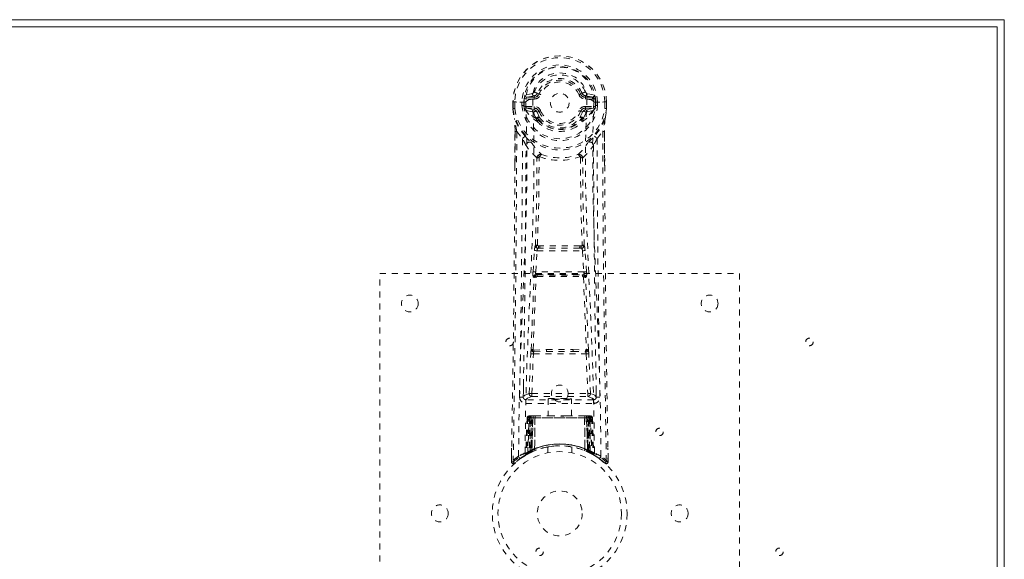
# Model space of a CAD drawing. Header units: inches. Extents: x 2.8 to 62.3, y 18.7 to 36.5.
# Tile 4 of 4: x 45.8 to 62.3, y 27.5 to 36.5. Entities that reach past the tile are written whole.
import ezdxf

# ---------------------------------------------------------------- set-up
doc = ezdxf.new("R2010")
doc.units = ezdxf.units.IN
doc.header["$MEASUREMENT"] = 0
doc.linetypes.add('SLD-Dashed', pattern=[0.075, 0.05, -0.025])
doc.linetypes.add('SLD-Solid', pattern=[0])

msp = doc.modelspace()

# ---------------------------------------------------------------- linework, layer by layer
at = {"color": 7, "linetype": 'SLD-Solid', "lineweight": 15}
for p, q in [((2.757, 36.478), (62.257, 36.478)), ((62.257, 36.478), (62.257, 18.728)), ((62.139, 36.36), (2.876, 36.36)), ((2.876, 36.36), (62.139, 36.36)), ((62.139, 18.846), (62.139, 36.36)), ((62.139, 36.36), (62.139, 18.846))]:
    msp.add_line(p, q, dxfattribs=at)
at = {"color": 7, "linetype": 'SLD-Dashed', "lineweight": 0}
for p, q in [((54.387, 35.249), (54.265, 35.221)), ((54.295, 35.185), (54.415, 35.21)), ((54.295, 35.185), (54.295, 35.155)), ((54.415, 35.185), (54.295, 35.185)), ((54.415, 35.155), (54.295, 35.155)), ((54.415, 35.21), (54.415, 35.185)), ((54.415, 35.155), (54.415, 35.185)), ((54.467, 35.243), (54.471, 35.251)), ((54.471, 35.251), (54.497, 35.24)), ((55.19, 35.24), (55.216, 35.251)), ((55.272, 35.21), (55.392, 35.185)), ((55.272, 35.21), (55.272, 35.185)), ((55.392, 35.185), (55.272, 35.185)), ((55.272, 35.155), (55.272, 35.185)), ((55.392, 35.155), (55.272, 35.155)), ((55.295, 35.158), (55.295, 35.157)), ((55.422, 35.221), (55.3, 35.249)), ((55.392, 35.155), (55.392, 35.185)), ((54.063, 35.106), (54.062, 34.997)), ((54.062, 34.997), (54.063, 34.993)), ((54.066, 35.106), (54.063, 35.106)), ((54.064, 35.107), (54.064, 34.997)), ((54.11, 35.106), (54.066, 35.106)), ((54.092, 35.106), (54.092, 35.105)), ((54.092, 35.105), (54.092, 34.997)), ((54.129, 35.105), (54.11, 35.106)), ((54.275, 35.105), (54.129, 35.105)), ((54.213, 35.049), (54.213, 35.102)), ((54.248, 35.102), (54.243, 35.102)), ((54.243, 35.102), (54.243, 35.05)), ((54.243, 35.05), (54.247, 35.035)), ((54.247, 35.035), (54.248, 35.102)), ((54.281, 35.033), (54.281, 35.003)), ((54.281, 35.033), (54.415, 35.033)), ((54.415, 34.974), (54.281, 35.003)), ((54.281, 35.003), (54.415, 35.003)), ((54.415, 35.033), (54.415, 35.003)), ((54.415, 35.003), (54.415, 34.974)), ((55.272, 35.033), (55.272, 35.003)), ((55.272, 35.033), (55.406, 35.033)), ((55.406, 35.003), (55.272, 34.974)), ((55.272, 34.974), (55.272, 35.003)), ((55.272, 35.003), (55.406, 35.003)), ((55.406, 35.003), (55.406, 35.033)), ((55.411, 35.105), (55.412, 35.105)), ((55.412, 35.105), (55.558, 35.105)), ((55.439, 35.102), (55.444, 35.102)), ((55.44, 35.035), (55.439, 35.102)), ((55.444, 35.05), (55.44, 35.035)), ((55.444, 35.05), (55.444, 35.102)), ((55.473, 35.102), (55.474, 35.049)), ((55.473, 35.102), (55.473, 35.102)), ((55.558, 35.105), (55.577, 35.106)), ((55.577, 35.106), (55.621, 35.106)), ((55.594, 35.105), (55.594, 35.106)), ((55.595, 34.997), (55.594, 35.105)), ((55.624, 35.106), (55.621, 35.106)), ((55.623, 34.997), (55.623, 35.107)), ((55.624, 35.106), (55.624, 34.997)), ((55.624, 34.993), (55.624, 34.997)), ((54.287, 34.965), (54.271, 34.978)), ((54.287, 34.965), (54.385, 34.944)), ((54.287, 34.965), (54.287, 34.965)), ((54.465, 34.936), (54.454, 34.954)), ((54.454, 34.822), (54.454, 34.828)), ((54.497, 34.949), (54.465, 34.936)), ((54.465, 34.936), (54.507, 34.846)), ((54.473, 34.835), (54.474, 34.829)), ((55.18, 34.846), (55.222, 34.936)), ((55.222, 34.936), (55.19, 34.949)), ((55.213, 34.829), (55.213, 34.835)), ((55.233, 34.822), (55.233, 34.828)), ((55.302, 34.944), (55.4, 34.965)), ((55.4, 34.965), (55.416, 34.978)), ((55.416, 34.978), (55.416, 34.978)), ((55.416, 34.978), (55.416, 34.978)), ((54.47, 34.779), (54.461, 34.795)), ((55.226, 34.795), (55.216, 34.779)), ((54.094, 34.062), (54.097, 34.617)), ((54.127, 34.614), (54.221, 34.496)), ((55.465, 34.496), (55.56, 34.614)), ((55.59, 34.617), (55.593, 34.049)), ((54.487, 32.705), (54.51, 32.705)), ((55.177, 32.705), (55.2, 32.705)), ((54.397, 32.274), (54.42, 32.627)), ((54.42, 32.627), (54.423, 32.654)), ((54.442, 32.271), (54.465, 32.624)), ((54.465, 32.624), (55.222, 32.624)), ((54.49, 32.668), (54.516, 32.669)), ((55.171, 32.669), (54.516, 32.669)), ((55.171, 32.669), (55.197, 32.668)), ((55.222, 32.624), (55.245, 32.271)), ((55.266, 32.627), (55.264, 32.654)), ((55.29, 32.274), (55.266, 32.627)), ((51.843, 24.244), (51.843, 32.244)), ((51.843, 32.244), (57.843, 32.244)), ((55.245, 32.271), (54.442, 32.271)), ((54.459, 32.222), (54.447, 32.226)), ((54.447, 32.226), (55.24, 32.226)), ((55.24, 32.226), (55.228, 32.222)), ((57.843, 32.244), (57.843, 24.244)), ((54.415, 32.18), (54.403, 32.184)), ((55.272, 32.18), (55.284, 32.184)), ((54.332, 30.242), (54.359, 30.905)), ((54.377, 30.241), (54.403, 30.903)), ((54.403, 30.903), (55.283, 30.903)), ((54.41, 30.969), (54.622, 30.979)), ((54.414, 30.94), (54.625, 30.946)), ((54.625, 30.946), (55.062, 30.946)), ((55.062, 30.946), (55.273, 30.94)), ((55.065, 30.979), (55.276, 30.969)), ((55.283, 30.903), (55.31, 30.241)), ((55.355, 30.242), (55.328, 30.905)), ((54.238, 30.378), (54.238, 30.192)), ((54.377, 30.196), (54.377, 30.241)), ((54.377, 30.241), (55.31, 30.241)), ((55.31, 30.196), (55.31, 30.241)), ((55.449, 30.192), (55.449, 30.378)), ((55.408, 30.139), (54.279, 30.139)), ((54.279, 30.139), (54.279, 30.078)), ((54.279, 30.078), (55.408, 30.078)), ((54.377, 30.196), (55.31, 30.196)), ((54.648, 30.155), (54.648, 29.869)), ((55.038, 29.869), (55.038, 30.155)), ((55.408, 30.078), (55.408, 30.139)), ((54.298, 29.84), (54.277, 29.235)), ((54.311, 29.84), (54.29, 29.243)), ((54.311, 29.84), (54.298, 29.84)), ((54.331, 29.869), (54.309, 29.254)), ((54.397, 29.869), (54.331, 29.869)), ((54.337, 29.84), (54.337, 29.284)), ((54.347, 29.84), (54.337, 29.84)), ((54.347, 29.84), (55.34, 29.84)), ((54.347, 29.288), (54.347, 29.84)), ((54.35, 29.29), (54.351, 29.84)), ((54.351, 29.84), (54.36, 29.84)), ((54.368, 29.869), (54.36, 29.869)), ((54.36, 29.84), (54.36, 29.295)), ((55.327, 29.84), (54.36, 29.84)), ((54.369, 29.869), (54.369, 29.299)), ((54.377, 29.289), (54.397, 29.869)), ((54.399, 29.869), (54.378, 29.29)), ((54.378, 29.303), (54.378, 29.869)), ((54.378, 29.869), (54.393, 29.869)), ((54.428, 29.869), (54.399, 29.869)), ((54.424, 29.319), (54.428, 29.869)), ((54.431, 29.869), (54.425, 29.32)), ((54.431, 29.869), (54.428, 29.869)), ((54.726, 29.869), (54.431, 29.869)), ((54.96, 29.869), (54.726, 29.869)), ((55.256, 29.869), (54.96, 29.869)), ((55.259, 29.869), (55.256, 29.869)), ((55.262, 29.32), (55.256, 29.869)), ((55.288, 29.869), (55.259, 29.869)), ((55.259, 29.869), (55.263, 29.319)), ((55.308, 29.29), (55.288, 29.869)), ((55.29, 29.869), (55.288, 29.869)), ((55.29, 29.869), (55.309, 29.289)), ((55.356, 29.869), (55.29, 29.869)), ((55.294, 29.869), (55.309, 29.869)), ((55.309, 29.869), (55.309, 29.303)), ((55.318, 29.299), (55.318, 29.869)), ((55.327, 29.295), (55.327, 29.84)), ((55.327, 29.84), (55.336, 29.84)), ((55.336, 29.84), (55.337, 29.29)), ((55.35, 29.84), (55.34, 29.84)), ((55.34, 29.84), (55.34, 29.288)), ((55.35, 29.284), (55.35, 29.84)), ((55.356, 29.869), (55.378, 29.254)), ((55.376, 29.84), (55.396, 29.243)), ((55.389, 29.84), (55.376, 29.84)), ((55.389, 29.84), (55.41, 29.235)), ((54.041, 29.334), (54.037, 29.104)), ((54.277, 29.235), (54.29, 29.243)), ((54.294, 29.229), (54.361, 29.263)), ((54.309, 29.254), (54.377, 29.289)), ((54.337, 29.284), (54.347, 29.288)), ((54.349, 29.258), (54.337, 29.284)), ((54.359, 29.262), (54.349, 29.258)), ((54.36, 29.295), (54.35, 29.29)), ((54.363, 29.264), (54.35, 29.29)), ((54.36, 29.295), (54.372, 29.269)), ((54.361, 29.263), (54.361, 29.264)), ((54.369, 29.299), (54.378, 29.303)), ((54.381, 29.272), (54.369, 29.299)), ((54.378, 29.29), (54.377, 29.289)), ((54.39, 29.277), (54.381, 29.272)), ((54.425, 29.32), (54.424, 29.319)), ((54.427, 29.292), (54.429, 29.293)), ((54.643, 29.352), (54.643, 29.255)), ((55.043, 29.255), (55.043, 29.352)), ((55.258, 29.293), (55.26, 29.292)), ((55.263, 29.319), (55.262, 29.32)), ((55.309, 29.303), (55.297, 29.277)), ((55.318, 29.299), (55.306, 29.272)), ((55.309, 29.289), (55.308, 29.29)), ((55.309, 29.303), (55.318, 29.299)), ((55.309, 29.289), (55.378, 29.254)), ((55.327, 29.295), (55.315, 29.269)), ((55.337, 29.29), (55.324, 29.264)), ((55.325, 29.264), (55.326, 29.263)), ((55.326, 29.263), (55.341, 29.256)), ((55.337, 29.29), (55.327, 29.295)), ((55.34, 29.288), (55.328, 29.262)), ((55.337, 29.258), (55.328, 29.262)), ((55.35, 29.284), (55.337, 29.258)), ((55.34, 29.288), (55.35, 29.284)), ((55.346, 29.253), (55.393, 29.229)), ((55.396, 29.243), (55.41, 29.235)), ((55.65, 29.104), (55.646, 29.334)), ((54.037, 29.103), (54.038, 29.161)), ((54.04, 29.161), (54.039, 29.103)), ((54.098, 29.09), (54.087, 29.081)), ((54.205, 29.174), (54.146, 29.13)), ((54.262, 29.211), (54.276, 29.218)), ((54.294, 29.228), (54.282, 29.222)), ((55.405, 29.223), (55.419, 29.215)), ((55.411, 29.218), (55.424, 29.211)), ((55.6, 29.081), (55.589, 29.09)), ((55.648, 29.103), (55.647, 29.173)), ((55.649, 29.173), (55.65, 29.103))]:
    msp.add_line(p, q, dxfattribs=at)
at = {"color": 7, "linetype": 'SLD-Dashed', "lineweight": 0, "flags": 128}
for points in [[(55.295, 35.158), (55.291, 35.24), (55.268, 35.321), (55.228, 35.396), (55.172, 35.463), (55.102, 35.517), (55.022, 35.558), (54.934, 35.583), (54.844, 35.591), (54.753, 35.583), (54.665, 35.558), (54.585, 35.517), (54.515, 35.463), (54.459, 35.396), (54.418, 35.321), (54.396, 35.24), (54.392, 35.158)], [(54.295, 35.155), (54.272, 35.16), (54.253, 35.172)], [(54.265, 29.252), (54.275, 30.007), (54.297, 30.759), (54.327, 31.509), (54.361, 32.253), (54.392, 32.991), (54.412, 33.723), (54.413, 34.445), (54.392, 35.157)], [(54.392, 35.158), (54.353, 35.15), (54.32, 35.139)], [(54.392, 35.157), (54.392, 35.158), (54.392, 35.158)], [(54.471, 35.251), (54.469, 35.252), (54.463, 35.254), (54.455, 35.257), (54.445, 35.261), (54.435, 35.266), (54.426, 35.269), (54.42, 35.272), (54.416, 35.274)], [(54.524, 35.228), (54.519, 35.23), (54.514, 35.233), (54.509, 35.235), (54.505, 35.236), (54.502, 35.238), (54.499, 35.239), (54.497, 35.24), (54.497, 35.24)], [(55.162, 35.228), (55.168, 35.23), (55.173, 35.233), (55.178, 35.235), (55.182, 35.236), (55.185, 35.238), (55.188, 35.239), (55.189, 35.24), (55.19, 35.24)], [(55.295, 35.157), (55.274, 34.445), (55.275, 33.723), (55.295, 32.991), (55.326, 32.253), (55.36, 31.509), (55.39, 30.759), (55.412, 30.007), (55.422, 29.252)], [(55.367, 35.139), (55.334, 35.15), (55.295, 35.158)], [(55.434, 35.172), (55.415, 35.16), (55.392, 35.155)], [(54.062, 34.997), (54.073, 34.903), (54.086, 34.83)], [(54.092, 34.997), (54.086, 34.997), (54.08, 34.997), (54.074, 34.997), (54.07, 34.997), (54.066, 34.997), (54.063, 34.997), (54.062, 34.997), (54.062, 34.997)], [(54.063, 35.106), (54.063, 35.106), (54.064, 35.106), (54.064, 35.106)], [(54.092, 34.997), (54.087, 34.996), (54.081, 34.996), (54.076, 34.995), (54.072, 34.995), (54.068, 34.994), (54.065, 34.994), (54.063, 34.993), (54.063, 34.993)], [(54.063, 34.993), (54.074, 34.896), (54.088, 34.819)], [(54.064, 35.106), (54.066, 35.106), (54.07, 35.106), (54.075, 35.106), (54.08, 35.106), (54.086, 35.106), (54.092, 35.106)], [(54.156, 29.197), (54.165, 29.952), (54.184, 30.705), (54.212, 31.455), (54.244, 32.2), (54.274, 32.939), (54.293, 33.671), (54.295, 34.393), (54.275, 35.105)], [(54.248, 35.024), (54.264, 35.031), (54.281, 35.033)], [(54.256, 34.991), (54.262, 34.986), (54.271, 34.978)], [(54.32, 35.139), (54.292, 35.123), (54.275, 35.106)], [(55.411, 35.106), (55.395, 35.123), (55.367, 35.139)], [(55.531, 29.197), (55.522, 29.952), (55.503, 30.705), (55.475, 31.455), (55.443, 32.2), (55.413, 32.939), (55.394, 33.671), (55.392, 34.393), (55.411, 35.106)], [(55.406, 35.033), (55.423, 35.031), (55.438, 35.024)], [(55.416, 34.978), (55.422, 34.984), (55.431, 34.991)], [(55.444, 35.102), (55.447, 35.102), (55.454, 35.102), (55.463, 35.102), (55.473, 35.102)], [(55.624, 34.997), (55.625, 34.997), (55.623, 34.997), (55.621, 34.997), (55.617, 34.997), (55.612, 34.997), (55.607, 34.997), (55.601, 34.997), (55.595, 34.997)], [(55.624, 34.993), (55.623, 34.993), (55.621, 34.994), (55.618, 34.994), (55.615, 34.995), (55.61, 34.995), (55.605, 34.996), (55.6, 34.996), (55.595, 34.997)], [(55.599, 34.819), (55.613, 34.896), (55.624, 34.993)], [(55.623, 35.106), (55.623, 35.106), (55.624, 35.106), (55.624, 35.106)], [(54.086, 34.83), (54.086, 34.825), (54.088, 34.819)], [(54.264, 34.534), (54.164, 34.662), (54.088, 34.819)], [(54.454, 34.822), (54.363, 34.883), (54.287, 34.965)], [(54.408, 34.925), (54.397, 34.94), (54.385, 34.944)], [(54.454, 34.828), (54.43, 34.872), (54.408, 34.925)], [(54.461, 34.795), (54.458, 34.799), (54.454, 34.822)], [(54.468, 34.851), (54.478, 34.855), (54.488, 34.856)], [(54.484, 34.803), (54.477, 34.815), (54.474, 34.829)], [(54.507, 34.846), (54.502, 34.848), (54.494, 34.848), (54.485, 34.845), (54.475, 34.839)], [(54.524, 34.96), (54.519, 34.958), (54.514, 34.956), (54.509, 34.954), (54.505, 34.952), (54.502, 34.951), (54.499, 34.95), (54.497, 34.949), (54.497, 34.949)], [(55.162, 34.96), (55.168, 34.958), (55.173, 34.956), (55.178, 34.954), (55.182, 34.952), (55.185, 34.951), (55.188, 34.95), (55.189, 34.949), (55.19, 34.949)], [(55.211, 34.839), (55.202, 34.845), (55.193, 34.848), (55.185, 34.848), (55.18, 34.846)], [(55.199, 34.856), (55.209, 34.855), (55.219, 34.851)], [(55.213, 34.829), (55.21, 34.815), (55.202, 34.803)], [(55.233, 34.822), (55.228, 34.799), (55.226, 34.795)], [(55.4, 34.965), (55.324, 34.883), (55.233, 34.822)], [(55.233, 34.828), (55.257, 34.872), (55.279, 34.925)], [(55.279, 34.925), (55.29, 34.94), (55.302, 34.944)], [(55.599, 34.819), (55.523, 34.662), (55.423, 34.534)], [(55.599, 34.819), (55.601, 34.825), (55.601, 34.83)], [(54.097, 34.617), (54.097, 34.616), (54.098, 34.616), (54.1, 34.615), (54.104, 34.615), (54.109, 34.615), (54.115, 34.614), (54.121, 34.614), (54.127, 34.614)], [(54.098, 34.616), (54.098, 34.242), (54.097, 34.061)], [(55.59, 34.617), (55.59, 34.616), (55.589, 34.616), (55.587, 34.615), (55.583, 34.615), (55.578, 34.615), (55.572, 34.614), (55.566, 34.614), (55.56, 34.614)], [(55.56, 34.614), (55.562, 33.844), (55.566, 33.076), (55.573, 32.309), (55.583, 31.544), (55.586, 31.35), (55.588, 31.153), (55.591, 30.983), (55.594, 30.797), (55.595, 30.719), (55.596, 30.638), (55.597, 30.554), (55.599, 30.48), (55.599, 30.46), (55.599, 30.426), (55.6, 30.378), (55.601, 30.316), (55.602, 30.229), (55.604, 30.124), (55.606, 30), (55.608, 29.858), (55.61, 29.734), (55.612, 29.636), (55.613, 29.542), (55.617, 29.306), (55.62, 29.103)], [(55.589, 34.048), (55.589, 34.274), (55.589, 34.616)], [(54.461, 34.176), (54.362, 34.272), (54.281, 34.378)], [(54.36, 34.442), (54.369, 34.433), (54.374, 34.427)], [(55.226, 34.176), (55.325, 34.272), (55.406, 34.378)], [(55.327, 34.442), (55.317, 34.433), (55.312, 34.427)], [(54.436, 32.712), (54.457, 33.444), (54.463, 34.168)], [(54.509, 34.191), (54.503, 34.199), (54.496, 34.204), (54.488, 34.206), (54.48, 34.206), (54.473, 34.202), (54.467, 34.195), (54.463, 34.187), (54.461, 34.176)], [(54.471, 32.719), (54.493, 33.453), (54.499, 34.179)], [(55.226, 34.176), (55.224, 34.187), (55.22, 34.195), (55.214, 34.202), (55.206, 34.206), (55.199, 34.206), (55.191, 34.204), (55.184, 34.199), (55.178, 34.191)], [(55.188, 34.179), (55.194, 33.453), (55.216, 32.719)], [(55.251, 32.712), (55.23, 33.444), (55.224, 34.168)], [(54.42, 32.627), (54.425, 32.626), (54.436, 32.626), (54.45, 32.625), (54.465, 32.624)], [(55.222, 32.624), (55.237, 32.625), (55.251, 32.626), (55.262, 32.626), (55.266, 32.627)], [(54.397, 32.274), (54.402, 32.274), (54.412, 32.273), (54.426, 32.272), (54.442, 32.271)], [(54.449, 32.185), (54.442, 32.19), (54.437, 32.195), (54.434, 32.201), (54.434, 32.207), (54.437, 32.213), (54.443, 32.218), (54.45, 32.22), (54.459, 32.222)], [(55.228, 32.222), (55.237, 32.22), (55.244, 32.218), (55.25, 32.213), (55.253, 32.207), (55.253, 32.201), (55.25, 32.195), (55.245, 32.19), (55.238, 32.185)], [(55.245, 32.271), (55.253, 32.272), (55.261, 32.272), (55.268, 32.272), (55.275, 32.273), (55.28, 32.273), (55.285, 32.274), (55.288, 32.274), (55.29, 32.274)], [(54.366, 30.973), (54.389, 31.578), (54.415, 32.18)], [(54.4, 30.976), (54.423, 31.582), (54.449, 32.185)], [(55.238, 32.185), (55.263, 31.582), (55.287, 30.976)], [(55.321, 30.973), (55.298, 31.578), (55.272, 32.18)], [(54.359, 30.905), (54.363, 30.905), (54.374, 30.904), (54.388, 30.904), (54.403, 30.903)], [(54.622, 30.979), (54.843, 30.979), (55.065, 30.979)], [(54.625, 30.946), (54.843, 30.946), (55.062, 30.946)], [(55.283, 30.903), (55.299, 30.904), (55.313, 30.904), (55.323, 30.905), (55.328, 30.905)], [(54.332, 30.242), (54.261, 30.214), (54.234, 30.185)], [(54.332, 30.242), (54.337, 30.242), (54.347, 30.242), (54.361, 30.241), (54.377, 30.241)], [(55.31, 30.241), (55.326, 30.241), (55.34, 30.242), (55.35, 30.242), (55.355, 30.242)], [(55.453, 30.185), (55.426, 30.214), (55.355, 30.242)], [(54.279, 30.139), (54.306, 30.167), (54.377, 30.196)], [(55.31, 30.196), (55.381, 30.167), (55.408, 30.139)], [(54.298, 29.84), (54.301, 29.84), (54.309, 29.84), (54.322, 29.84), (54.337, 29.84)], [(54.351, 29.84), (54.336, 29.84), (54.323, 29.84), (54.315, 29.84), (54.311, 29.84)], [(54.96, 29.869), (54.843, 29.86), (54.726, 29.869)], [(55.376, 29.84), (55.372, 29.84), (55.363, 29.84), (55.351, 29.84), (55.336, 29.84)], [(55.35, 29.84), (55.365, 29.84), (55.378, 29.84), (55.386, 29.84), (55.389, 29.84)], [(54.347, 29.288), (54.351, 29.278), (54.355, 29.27), (54.358, 29.264), (54.359, 29.262)], [(54.378, 29.303), (54.383, 29.293), (54.387, 29.284), (54.389, 29.279), (54.39, 29.277)], [(54.457, 29.302), (54.438, 29.296), (54.425, 29.291)], [(54.646, 29.352), (54.645, 29.352), (54.663, 29.355), (54.7, 29.36), (54.755, 29.366), (54.819, 29.369), (54.843, 29.369)], [(55.338, 29.26), (55.361, 29.247), (55.384, 29.234)], [(55.36, 29.246), (55.369, 29.242), (55.374, 29.243), (55.375, 29.249), (55.377, 29.255)], [(54.04, 29.103), (54.042, 29.095), (54.045, 29.088), (54.05, 29.081), (54.057, 29.076), (54.064, 29.074), (54.071, 29.073), (54.079, 29.075), (54.085, 29.079)], [(54.264, 29.212), (54.264, 29.212), (54.262, 29.211)], [(54.276, 29.218), (54.278, 29.22), (54.284, 29.223)]]:
    msp.add_lwpolyline(points, dxfattribs=at)
at = {"color": 7, "linetype": 'SLD-Dashed', "lineweight": 0}
for centre, radius in [((54.843, 35.094), 0.157), ((52.343, 31.744), 0.14), ((57.343, 31.744), 0.14), ((54.007, 31.103), 0.0625), ((59.007, 31.103), 0.0625), ((54.843, 30.244), 0.14), ((56.507, 29.603), 0.0625), ((54.843, 28.244), 1.125), ((54.843, 28.244), 1.03), ((54.843, 28.244), 0.375), ((52.843, 28.244), 0.141), ((56.843, 28.244), 0.141), ((54.507, 27.603), 0.0625), ((58.507, 27.603), 0.0625)]:
    msp.add_circle(centre, radius, dxfattribs=at)
for centre, radius, start, end in [((54.843, 35.094), 0.781, 0.8691, 180), ((54.843, 35.094), 0.781, 0.8627, 179.1373), ((54.843, 35.094), 0.751, 0.89, 179.1372), ((54.843, 35.094), 0.63, 0.7179, 179.2821), ((54.843, 35.094), 0.6, 0.7178, 179.2822), ((54.843, 35.12), 0.568, 358.4775, 181.5214), ((54.843, 35.094), 0.463, 22.774, 157.226), ((54.843, 35.094), 0.404, 22.774, 157.226), ((54.843, 35.094), 0.376, 22.774, 157.226), ((54.843, 35.094), 0.346, 22.7741, 157.2259), ((54.843, 35.094), 0.596, 172.4937, 179.2563), ((54.485, 35.141), 0.234, 159.9719, 172.4287), ((54.294, 35.215), 0.0298, 167.723, 271.3883), ((54.415, 35.24), 0.0301, 161.8328, 268.7988), ((54.378, 35.289), 0.0412, 282.1318, 337.5045), ((54.409, 35.277), 0.0676, 275.0418, 330.0508), ((54.415, 35.274), 0.089, 270, 337.226), ((54.415, 35.274), 0.119, 269.9994, 337.2262), ((55.272, 35.274), 0.119, 202.7738, 270.0006), ((55.272, 35.274), 0.089, 202.774, 270), ((53.596, 39.185), 4.255, 292.3739, 293.1747), ((55.278, 35.277), 0.0675, 202.9191, 264.9824), ((55.309, 35.289), 0.0412, 202.4907, 257.8685), ((55.272, 35.24), 0.0301, 271.1961, 18.1724), ((55.393, 35.215), 0.0298, 268.6117, 12.277), ((55.202, 35.141), 0.234, 7.565, 20.0344), ((54.843, 35.094), 0.596, 0.7437, 7.5062), ((54.843, 35.094), 0.787, 187.3679, 352.6321), ((54.843, 35.094), 0.758, 187.3679, 352.6321), ((54.244, 36.382), 1.28, 268.6178, 269.9499), ((54.243, 34.449), 0.6, 90.015, 92.8703), ((54.843, 35.094), 0.632, 184.1187, 355.8813), ((54.843, 35.094), 0.602, 184.2517, 355.7483), ((54.843, 35.094), 0.599, 185.6401, 186.7432), ((54.335, 35.025), 0.0864, 180.8347, 203.634), ((54.281, 34.973), 0.0305, 89.4502, 144.3684), ((54.415, 34.914), 0.119, 22.7738, 90.0006), ((54.415, 34.914), 0.089, 22.774, 90), ((55.272, 34.914), 0.119, 89.9994, 157.2262), ((55.272, 34.914), 0.089, 90, 157.226), ((55.406, 34.973), 0.0305, 35.6414, 90.54), ((55.316, 35.033), 0.122, 339.7396, 355.7993), ((54.843, 35.094), 0.599, 353.2568, 354.3599), ((55.444, 34.449), 0.6, 87.1297, 89.985), ((55.62, 34.349), 0.757, 89.8242, 91.9635), ((54.359, 35.091), 1.269, 348.123, 355.7631), ((52.68, 34.651), 1.417, 358.6016, 7.2409), ((48.49, 33.651), 5.718, 9.7001, 11.7936), ((54.735, 35.244), 0.535, 209.8505, 240.353), ((54.415, 34.944), 0.0299, 90.8842, 178.3697), ((54.439, 34.92), 0.0308, 30.2892, 170.7375), ((54.414, 34.923), 0.0502, 37.9721, 89.282), ((54.484, 34.826), 0.0301, 123.0022, 175.3641), ((54.473, 34.807), 0.0285, 88.8495, 131.3301), ((54.473, 34.801), 0.0285, 88.8346, 131.2915), ((53.932, 34.477), 0.653, 33.6713, 34.8816), ((54.478, 34.835), 0.00484, 125.7823, 184.2903), ((54.843, 35.107), 0.455, 215.9729, 324.0273), ((54.488, 34.833), 0.0228, 34.17, 90.449), ((54.843, 35.094), 0.376, 202.774, 337.226), ((54.843, 35.086), 0.413, 215.4714, 324.533), ((54.843, 35.094), 0.346, 202.7741, 337.2259), ((55.199, 34.833), 0.0228, 89.5519, 145.8631), ((55.702, 34.513), 0.589, 145.0528, 146.3943), ((55.209, 34.835), 0.00483, 355.6008, 54.3146), ((55.214, 34.807), 0.0285, 48.6696, 91.1553), ((55.214, 34.801), 0.0285, 48.7213, 91.1571), ((54.954, 35.242), 0.532, 299.572, 330.211), ((55.203, 34.826), 0.0298, 4.5042, 57.2424), ((55.277, 34.914), 0.06, 95.0573, 158.6858), ((55.248, 34.92), 0.0308, 9.2266, 149.7538), ((55.272, 34.944), 0.03, 1.635, 89.1157), ((61.195, 33.651), 5.716, 168.2054, 170.2996), ((57.025, 34.65), 1.436, 172.8151, 181.3449), ((54.499, 34.778), 0.029, 120.9169, 178.6646), ((54.791, 35.045), 0.416, 219.7072, 248.2087), ((54.843, 35.136), 0.49, 222.8676, 317.1324), ((54.843, 35.118), 0.504, 245.7099, 294.2904), ((54.896, 35.046), 0.417, 291.8222, 320.2637), ((55.187, 34.778), 0.029, 1.3305, 59.0797), ((-360.132, 36.343), 414.262, 358.99852, 359.76085), ((-248.265, 35.672), 302.489, 358.96047, 359.77724), ((54.473, 34.25), 0.352, 126.3588, 135.6258), ((51.745, 33.179), 2.805, 25.3215, 28.0188), ((55.837, 36.082), 2.207, 224.5521, 228.0018), ((53.852, 36.08), 2.204, 311.9953, 315.4501), ((57.929, 33.185), 2.79, 151.9743, 154.6854), ((55.214, 34.25), 0.352, 44.3796, 53.6398), ((344.456, 35.524), 288.992, 180.20366, 181.05857), ((-236.371, 35.522), 290.654, 358.94775, 359.77449), ((54.341, 34.376), 0.0607, 56.759, 177.6452), ((55.115, 34.879), 0.868, 211.4426, 228.4863), ((54.572, 34.879), 0.867, 311.5107, 328.5604), ((55.346, 34.376), 0.0607, 2.3492, 123.2483), ((345.955, 35.521), 290.551, 180.22536, 181.0524), ((54.522, 34.171), 0.0607, 72.6743, 175.3761), ((54.45, 34.169), 0.0126, 355.8075, 33.5647), ((54.496, 34.125), 0.0541, 86.7694, 126.9402), ((54.513, 34.177), 0.014, 105.6205, 172.2251), ((54.568, 34.175), 0.0612, 117.5689, 165.1395), ((54.843, 35.104), 0.972, 249.8639, 290.1344), ((54.843, 35.023), 0.849, 249.047, 290.953), ((55.165, 34.171), 0.0607, 4.6233, 107.3247), ((55.119, 34.175), 0.0612, 14.8611, 62.4262), ((55.174, 34.177), 0.014, 7.7761, 74.3812), ((55.191, 34.125), 0.0541, 53.0532, 93.2337), ((55.236, 34.169), 0.0126, 146.4949, 184.135), ((-281.688, 35.478), 335.785, 358.92196, 359.75833), ((390.393, 35.47), 334.803, 180.24313, 181.07759), ((54.627, 32.64), 0.204, 159.3366, 175.9327), ((54.464, 32.657), 0.0615, 84.0348, 117.8768), ((54.482, 32.712), 0.0464, 180.7599, 267.5236), ((54.48, 32.693), 0.0271, 110.5884, 269.3178), ((54.489, 32.723), 0.0186, 194.5477, 265.3366), ((54.566, 32.692), 0.0795, 170.5796, 197.1934), ((54.843, 0.343), 32.364, 89.4102, 90.5898), ((54.572, 32.696), 0.0623, 171.2533, 205.8112), ((55.115, 32.696), 0.0624, 334.2089, 8.7266), ((55.121, 32.692), 0.0795, 342.8003, 9.4321), ((55.198, 32.723), 0.0186, 274.6032, 345.3499), ((55.207, 32.693), 0.0271, 270.687, 69.4068), ((55.205, 32.712), 0.0464, 272.4794, 359.2371), ((55.223, 32.657), 0.0615, 62.126, 95.9624), ((55.06, 32.64), 0.204, 4.065, 20.6631), ((54.545, 32.619), 0.0808, 144.2196, 176.6907), ((54.488, 32.651), 0.0176, 85.7016, 118.75), ((54.843, -0.694), 33.364, 89.4373, 90.5627), ((55.198, 32.65), 0.0184, 62.0282, 93.543), ((55.14, 32.618), 0.0824, 3.6534, 35.4423), ((54.585, 32.241), 0.191, 170.0531, 197.3093), ((54.448, 32.181), 0.0451, 90.667, 176.0503), ((54.46, 32.176), 0.0451, 90.697, 175.9069), ((54.491, 32.254), 0.0518, 161.3958, 213.2207), ((54.466, 32.178), 0.0183, 95.7799, 158.1249), ((54.469, 32.284), 0.0636, 260.9807, 271.4818), ((54.499, 32.2), 0.0353, 144.7915, 186.2232), ((54.843, 67.912), 35.718, 269.3919, 270.6083), ((54.843, 64.932), 32.713, 269.347, 270.6533), ((55.218, 32.283), 0.0626, 268.5394, 279.0744), ((55.188, 32.2), 0.0353, 353.7959, 35.1999), ((55.221, 32.179), 0.0174, 20.0778, 85.4755), ((55.227, 32.176), 0.0451, 4.0952, 89.3031), ((55.196, 32.254), 0.052, 326.8508, 18.5328), ((55.239, 32.181), 0.0451, 3.9447, 89.3379), ((55.102, 32.241), 0.191, 342.6897, 9.9451), ((54.442, 32.119), 0.0667, 83.8692, 114.4077), ((55.245, 32.119), 0.0668, 65.6256, 96.1133), ((54.874, 30.885), 0.515, 170.2077, 177.8114), ((54.392, 30.881), 0.0956, 85.276, 105.6264), ((54.41, 30.982), 0.0452, 191.4416, 269.8737), ((54.412, 30.958), 0.0216, 124.0039, 265.9315), ((54.41, 30.98), 0.0114, 202.2099, 271.2708), ((54.537, 30.894), 0.134, 161.4618, 176.268), ((54.521, 30.968), 0.111, 179.5321, 194.7102), ((54.414, 30.936), 0.00458, 96.812, 164.7848), ((54.703, 30.971), 0.0822, 174.0008, 197.7564), ((54.984, 30.971), 0.0821, 342.2348, 6.008), ((55.165, 30.968), 0.111, 345.3814, 0.5148), ((55.272, 30.935), 0.00464, 15.4262, 82.7872), ((55.277, 30.98), 0.0114, 268.4981, 337.4745), ((55.275, 30.958), 0.0216, 274.0732, 55.9977), ((55.277, 30.982), 0.0452, 270.1314, 348.5533), ((55.15, 30.894), 0.134, 3.73, 18.5326), ((55.295, 30.881), 0.0956, 74.3769, 94.7215), ((54.812, 30.885), 0.516, 2.1937, 9.7856), ((54.377, 30.241), 0.0451, 178.2779, 269.5544), ((55.31, 30.241), 0.0451, 270.4389, 1.7006), ((54.202, 31.039), 0.855, 268.0933, 272.1129), ((54.279, 30.183), 0.105, 179.1179, 270.0143), ((54.279, 30.184), 0.045, 179.0556, 269.9967), ((55.408, 30.184), 0.045, 270.0019, 0.9459), ((55.408, 30.183), 0.105, 269.9854, 0.8824), ((55.485, 31.039), 0.855, 267.888, 271.907), ((54.328, 29.839), 0.03, 90.0049, 178.0012), ((54.359, 29.796), 0.0753, 106.8955, 143.6973), ((28.59, 30.526), 25.751, 357.1598, 358.5379), ((54.341, 29.839), 0.03, 90.0334, 178.0266), ((54.355, 29.683), 0.185, 91.3833, 99.0491), ((54.91, 29.847), 0.573, 177.918, 180.6169), ((54.76, 29.847), 0.414, 176.978, 180.9883), ((54.938, 29.847), 0.588, 177.9775, 180.6077), ((54.789, 29.847), 0.429, 177.0861, 180.9544), ((54.898, 29.847), 0.429, 359.0501, 2.9186), ((55.331, 29.69), 0.177, 80.4287, 88.5127), ((54.735, 29.846), 0.601, 359.4207, 1.9942), ((54.928, 29.847), 0.413, 359.0071, 3.0267), ((55.346, 29.839), 0.03, 1.9663, 89.9738), ((55.327, 29.796), 0.0753, 36.3006, 73.1034), ((54.777, 29.847), 0.573, 359.3831, 2.082), ((81.093, 30.526), 25.747, 181.4618, 182.8401), ((55.359, 29.839), 0.03, 1.9942, 89.9952), ((54.843, 28.244), 1.158, 47.8872, 132.1137), ((54.843, 28.213), 1.19, 60.9032, 119.0966), ((54.843, 28.245), 1.155, 64.5269, 115.4731), ((54.843, 28.246), 1.155, 65.259, 114.741), ((54.843, 28.245), 1.155, 66.2582, 113.7418), ((54.843, 28.281), 1.12, 68.0446, 111.9529), ((54.828, 28.011), 1.363, 114.3803, 119.5294), ((54.247, 29.236), 0.03, 301.0241, 358.0153), ((54.251, 29.235), 0.0264, 299.4111, 3.7794), ((54.306, 29.265), 0.0429, 196.9738, 245.8196), ((54.261, 29.244), 0.0299, 300.2431, 358.0941), ((54.82, 28.626), 0.816, 126.2982, 131.7135), ((54.843, 28.244), 1.128, 60.5082, 119.4917), ((54.814, 28.638), 0.8, 125.414, 130.8592), ((54.845, 28.241), 1.131, 114.2453, 119.1663), ((54.279, 29.255), 0.0299, 299.2032, 358.2019), ((54.281, 29.253), 0.0273, 297.6394, 2.292), ((54.82, 28.636), 0.802, 124.2587, 129.5886), ((54.349, 29.29), 0.0297, 295.4051, 358.5217), ((54.348, 29.29), 0.0297, 295.4565, 358.5258), ((54.795, 28.699), 0.722, 120.9284, 125.1946), ((54.394, 29.301), 0.0346, 344.9343, 30.9757), ((54.395, 29.302), 0.0345, 344.7159, 31.0389), ((55.292, 29.302), 0.0347, 149.1121, 195.1231), ((55.293, 29.301), 0.0347, 149.0295, 195.0605), ((54.892, 28.7), 0.722, 54.8028, 59.0725), ((54.906, 28.384), 0.974, 64.5417, 67.4776), ((54.842, 28.241), 1.131, 60.8342, 65.7555), ((55.338, 29.29), 0.0297, 181.4908, 244.5825), ((55.339, 29.29), 0.0297, 181.4871, 244.5306), ((54.873, 28.644), 0.792, 50.3773, 55.7754), ((54.844, 28.245), 1.126, 59.7607, 64.7564), ((54.875, 28.3), 1.064, 54.3731, 64.9433), ((54.872, 28.637), 0.802, 49.1483, 54.5807), ((54.87, 28.63), 0.811, 48.2704, 53.7179), ((55.408, 29.255), 0.0299, 181.805, 240.7976), ((55.426, 29.244), 0.0299, 181.9092, 239.7456), ((55.381, 29.265), 0.0428, 294.1598, 343.0505), ((55.427, 29.232), 0.02, 162.7352, 229.6295), ((55.44, 29.236), 0.03, 181.9869, 238.9818), ((54.861, 28.014), 1.359, 60.4642, 65.6281), ((54.851, 28.193), 1.221, 124.6882, 131.7848), ((54.067, 29.103), 0.03, 179.1358, 312.1239), ((54.085, 30.786), 1.684, 268.3707, 269.3918), ((55.932, 30.779), 2.507, 221.9536, 222.6369), ((54.841, 28.247), 1.124, 124.6284, 132.0783), ((54.186, 29.197), 0.03, 180.0551, 304.0529), ((54.843, 28.244), 1.128, 119.492, 124.6376), ((54.843, 28.244), 1.128, 55.363, 60.508), ((54.948, 28.419), 0.924, 58.9581, 59.7459), ((55.501, 29.197), 0.03, 235.9471, 359.9449), ((54.846, 28.248), 1.123, 47.9178, 55.3748), ((54.836, 28.193), 1.221, 48.2146, 55.3113), ((55.62, 29.103), 0.03, 227.875, 0.8673), ((53.518, 30.995), 2.828, 317.4018, 318.0077), ((55.612, 30.277), 1.175, 270.3872, 271.8504)]:
    msp.add_arc(centre, radius, start, end, dxfattribs=at)
msp.add_ellipse((54.843, 30.155), major_axis=(0.195, 0), ratio=0.034921, dxfattribs=at)

doc.saveas('drawing.dxf')
